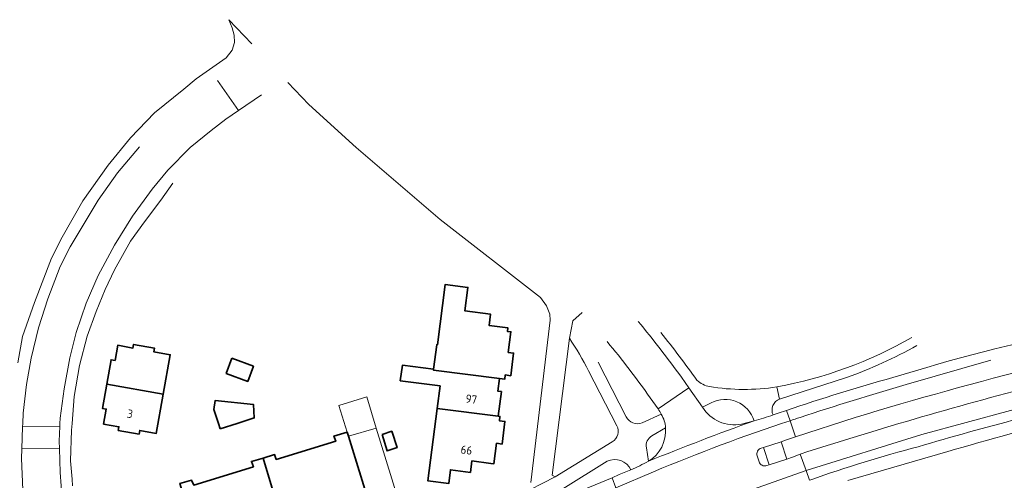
# Model space of a CAD drawing. Extents: x 150256 to 156914, y 461459 to 469481.
# Tile 152 of 256: x 155558 to 155718, y 461991 to 462065. Entities that reach past the tile are written whole.
import ezdxf
from ezdxf.enums import TextEntityAlignment as Align

# ---------------------------------------------------------------- set-up
doc = ezdxf.new("R2010")
doc.units = 0
doc.header["$LTSCALE"] = 0.75
for name, color, linetype, lineweight in [('B-RO-GR-BEPLANTING_CULTUUR_BOSPLANTSOEN-GV', 251, 'CONTINUOUS', 18), ('B-RO-GR-BEPLANTING_CULTUUR_HEESTERS-GV', 251, 'CONTINUOUS', 18), ('B-RO-OG-BEBOUWING-GV', 6, 'CONTINUOUS', 35), ('B-RO-OG-BEBOUWING-T18', 1, 'CONTINUOUS', 18), ('B-RO-OG-TERREIN_CULTUURSCHEIDING-GV', 251, 'CONTINUOUS', 18), ('B-RO-VH-VERHARDING_ASFALT-GV', 251, 'CONTINUOUS', 18), ('B-RO-VH-VERHARDING_STRAATBAKSTEEN-GV', 251, 'CONTINUOUS', 18), ('B-RO-VH-VERHARDING_TEGEL-GV', 251, 'CONTINUOUS', 18)]:
    doc.layers.add(name, color=color, linetype=linetype, lineweight=lineweight)
doc.styles.add('NLCS-ISO-M200-T18', font='NLCS-ISO.ttf', dxfattribs={"height": 360})

msp = doc.modelspace()

# ---------------------------------------------------------------- linework, layer by layer
at = {"layer": 'B-RO-GR-BEPLANTING_CULTUUR_BOSPLANTSOEN-GV'}
for points in [[(155661.972, 462014.743, -0.0087223), (155667.812, 462006.998)], [(155680.751, 462005.917, 0.0849654), (155702.617, 462013.925)], [(155667.812, 462006.998, 0.1315917), (155669.824, 462005.961)], [(155669.824, 462005.961, 0.0772397), (155680.751, 462005.917)]]:
    msp.add_lwpolyline(points, format="xyb", dxfattribs=at)
at = {"layer": 'B-RO-GR-BEPLANTING_CULTUUR_HEESTERS-GV'}
for points in [[(155647.13, 462013.839), (155644.353, 461991.616), (155644.824, 461991.339), (155654.071, 461997.026)], [(155654.817, 461999.634), (155650.249, 462008.515)]]:
    msp.add_lwpolyline(points, dxfattribs=at)
for points in [[(155650.249, 462008.515, 0.0287678), (155647.13, 462013.839)], [(155654.071, 461997.026, 0.395787), (155654.817, 461999.634)]]:
    msp.add_lwpolyline(points, format="xyb", dxfattribs=at)
for points in [[(155609.786, 462002.895), (155611.132, 461998.565), (155611.327, 461997.937), (155615.834, 461999.235), (155614.298, 462004.285)], [(155614.875, 461986.527), (155615.535, 461984.448), (155616.533, 461984.741), (155619.234, 461985.533), (155619.98, 461985.752), (155615.834, 461999.235), (155611.327, 461997.937)]]:
    msp.add_lwpolyline(points, close=True, dxfattribs=at)
at = {"layer": 'B-RO-OG-BEBOUWING-GV'}
for points in [[(155635.789, 462007.284), (155636.658, 462007.172), (155636.746, 462007.858), (155637.638, 462007.743), (155638.09, 462011.406), (155637.217, 462011.518), (155637.647, 462014.857), (155637.096, 462014.927), (155637.165, 462015.475), (155634.145, 462015.857), (155634.376, 462017.694), (155630.208, 462018.237), (155630.696, 462022.058), (155627.021, 462022.536), (155625.749, 462012.755), (155625.638, 462012.769), (155625.12, 462008.778), (155625.101, 462008.639)], [(155581.32, 462004.76), (155582.456, 462011.144), (155579.791, 462011.619), (155579.896, 462012.211), (155576.514, 462012.812), (155576.409, 462012.225), (155573.941, 462012.665), (155573.506, 462010.224), (155572.866, 462010.338), (155572.163, 462006.39)], [(155592.46, 462010.574), (155591.54, 462008.114), (155595.009, 462006.815), (155595.927, 462009.264)], [(155625.12, 462008.778), (155620.067, 462009.436), (155619.73, 462006.91), (155626.187, 462006.07), (155625.72, 462002.412), (155635.614, 462001.158), (155636.12, 462005.159), (155635.529, 462005.233), (155635.789, 462007.284), (155625.101, 462008.639)], [(155572.163, 462006.39), (155571.461, 462002.442), (155572.096, 462002.329), (155571.664, 461999.896), (155574.145, 461999.455), (155574.039, 461998.861), (155577.421, 461998.259), (155577.527, 461998.855), (155580.185, 461998.382), (155581.32, 462004.76)], [(155590.552, 461999.114), (155593.286, 462000), (155596.066, 462000.901), (155595.94, 462003.07), (155589.724, 462003.714), (155589.538, 462002.257), (155590.266, 462000)], [(155634.413, 461993.515), (155634.909, 461993.452), (155635.331, 461996.778), (155636.224, 461996.664), (155636.685, 462000.326), (155635.795, 462000.439), (155635.881, 462001.124), (155635.614, 462001.158), (155625.72, 462002.412), (155624.222, 461990.683), (155627.579, 461990.255), (155627.852, 461992.487), (155631.102, 461992.07), (155631.34, 461993.911)], [(155597.491, 461994.391), (155601.125, 461982.239), (155605.185, 461983.49), (155605.417, 461982.68), (155608.822, 461983.751), (155610.576, 461984.303), (155610.402, 461985.108), (155614.875, 461986.527), (155611.327, 461997.937), (155611.132, 461998.565), (155608.98, 461997.945), (155609.278, 461997.113), (155599.633, 461994.169), (155599.361, 461994.95)], [(155616.789, 461998.223), (155617.586, 461995.535), (155619.212, 461996.077), (155618.346, 461998.735)], [(155601.125, 461982.239), (155597.491, 461994.391), (155595.62, 461993.831), (155595.933, 461992.964), (155586.278, 461990), (155585.885, 461990.824), (155584.038, 461990.274), (155587.669, 461978.081), (155591.153, 461979.168), (155592.001, 461979.433), (155592.195, 461978.646), (155594.851, 461979.426), (155597.26, 461980.132), (155597.061, 461980.986)]]:
    msp.add_lwpolyline(points, close=True, dxfattribs=at)
at = {"layer": 'B-RO-OG-TERREIN_CULTUURSCHEIDING-GV'}
for points in [[(155699.557, 462007.452, -0.0236283), (155729.05, 462015.049)], [(155660.221, 462004.166, 0.0225847), (155653.25, 462013.262)], [(155703.444, 462012.657, -0.0446554), (155692.05, 462007.452)], [(155723.319, 462009.261, 0.0122388), (155693.43, 462000.951)], [(155682.33, 462002.108, -0.0138347), (155699.557, 462007.452)], [(155684.549, 461995.033, -0.0151364), (155724.05, 462006.485)], [(155677.063, 462000.423, 0.4715005), (155670.083, 462003.324)], [(155681.192, 462003.952, 0.429324), (155680.142, 462001.371)], [(155662.011, 462001.498, 0.0548851), (155661.51, 462002.349)], [(155668.713, 462002.644, 0.3173257), (155675.029, 461999.904)], [(155656.347, 462001.062, 0.3886125), (155658.904, 462000.1)], [(155659.934, 461993.862, 0.2858086), (155662.716, 461999.271)], [(155660.492, 461998.002, 0.3106322), (155659.606, 461996.05)], [(155657.114, 461992.491, 0.4106542), (155653.271, 461993.861)]]:
    msp.add_lwpolyline(points, format="xyb", dxfattribs=at)
for points in [[(155651.792, 462009.952), (155656.347, 462001.062)], [(155692.05, 462007.452), (155681.192, 462003.952)], [(155661.51, 462002.349), (155660.221, 462004.166)], [(155670.083, 462003.324), (155668.713, 462002.644)], [(155658.904, 462000.1), (155662.011, 462001.498)], [(155680.142, 462001.371), (155680.989, 462001.639), (155682.33, 462002.108)], [(155675.029, 461999.904), (155677.063, 462000.423)], [(155693.43, 462000.951), (155683.748, 461997.838)], [(155662.716, 461999.271), (155660.492, 461998.002)], [(155683.748, 461997.838), (155682.336, 461997.357), (155681.443, 461997.039), (155682.351, 461994.225), (155683.264, 461994.541), (155684.549, 461995.033)], [(155659.606, 461996.05), (155659.934, 461993.862)], [(155653.271, 461993.861), (155646.095, 461989.368)], [(155635.961, 461983.563), (155638.028, 461984.424), (155650.408, 461989.646), (155654.056, 461991.203), (155655.194, 461991.692), (155657.114, 461992.491)]]:
    msp.add_lwpolyline(points, dxfattribs=at)
at = {"layer": 'B-RO-VH-VERHARDING_ASFALT-GV'}
for points in [[(155665.282, 462007.506, 0.0148014), (155658.292, 462016.535)], [(155729.05, 462015.049, 0.0236283), (155699.557, 462007.452)], [(155653.25, 462013.262, -0.0225847), (155660.221, 462004.166)], [(155702.617, 462013.925, -0.0849654), (155680.751, 462005.917)], [(155692.05, 462007.452, 0.0446554), (155703.444, 462012.657)], [(155693.43, 462000.951, -0.0122388), (155723.319, 462009.261)], [(155699.557, 462007.452, 0.0138347), (155682.33, 462002.108)], [(155701.727, 462006.32, 0.0085449), (155684.513, 462000.971)], [(155684.513, 462000.971, -0.0085449), (155701.727, 462006.32)], [(155724.05, 462006.485, 0.0151364), (155684.549, 461995.033)], [(155703.639, 461996.21, -0.016493), (155736.432, 462004.793)], [(155661.51, 462002.349, -0.0548851), (155662.011, 462001.498)], [(155662.011, 462001.498, -0.1332314), (155662.716, 461999.271)], [(155675.029, 461999.904, -0.3173257), (155668.713, 462002.644)], [(155659.934, 461993.862, -0.0104586), (155677.063, 462000.423)], [(155677.063, 462000.423, 0.0104586), (155659.934, 461993.862)], [(155682.884, 462000.44, 0.0199709), (155660.742, 461992.154)], [(155660.742, 461992.154, -0.0199709), (155682.884, 462000.44)], [(155680.142, 462001.371, -0.0167963), (155677.063, 462000.423)], [(155684.513, 462000.971, 0.0018456), (155682.884, 462000.44)], [(155682.884, 462000.44, -0.0018456), (155684.513, 462000.971)], [(155662.716, 461999.271, -0.2858086), (155659.934, 461993.862)], [(155678.234, 461995.989, 0.4199619), (155677.567, 461994.726)], [(155677.567, 461994.726, -0.4199619), (155678.234, 461995.989)], [(155686.238, 461990.852, -0.0206909), (155703.639, 461996.21)], [(155659.934, 461993.862, -0.0236789), (155657.114, 461992.491)], [(155677.864, 461993.795, 0.4309598), (155679.135, 461993.165)], [(155679.135, 461993.165, -0.4309598), (155677.864, 461993.795)]]:
    msp.add_lwpolyline(points, format="xyb", dxfattribs=at)
for points in [[(155684.549, 461995.033), (155685.478, 461992.341), (155704.221, 461998.196), (155725.808, 462004.046), (155743.666, 462008), (155766.342, 462012.1), (155768.504, 462012.48)], [(155755.986, 462008.514), (155766.644, 462010.358), (155766.342, 462012.1), (155743.666, 462008), (155725.808, 462004.046), (155704.221, 461998.196), (155685.478, 461992.341), (155686.018, 461990.775)], [(155715.426, 462010.231), (155701.727, 462006.32)], [(155701.727, 462006.32), (155715.426, 462010.231)], [(155660.221, 462004.166), (155661.51, 462002.349), (155666.49, 462005.795), (155665.282, 462007.506)], [(155680.751, 462005.917), (155681.192, 462003.952), (155692.05, 462007.452)], [(155668.713, 462002.644), (155666.49, 462005.795), (155661.51, 462002.349)], [(155682.884, 462000.44), (155682.33, 462002.108), (155680.989, 462001.639), (155680.142, 462001.371)], [(155682.33, 462002.108), (155682.884, 462000.44)], [(155677.063, 462000.423), (155675.029, 461999.904)], [(155682.336, 461997.357), (155683.748, 461997.838), (155682.884, 462000.44)], [(155682.884, 462000.44), (155683.748, 461997.838), (155693.43, 462000.951)], [(155678.234, 461995.989), (155678.589, 461996.09), (155681.443, 461997.039), (155682.336, 461997.357)], [(155679.487, 461993.272), (155678.589, 461996.09), (155678.234, 461995.989)], [(155660.742, 461992.154), (155654.684, 461989.573), (155657.464, 461982.357), (155663.675, 461984.661), (155685.478, 461992.341), (155684.549, 461995.033), (155683.264, 461994.541), (155682.351, 461994.225), (155679.487, 461993.272), (155679.135, 461993.165)], [(155677.567, 461994.726), (155677.864, 461993.795)], [(155677.864, 461993.795), (155677.567, 461994.726)], [(155657.114, 461992.491), (155655.194, 461991.692), (155654.056, 461991.203), (155654.684, 461989.573), (155660.742, 461992.154)], [(155686.018, 461990.775), (155685.478, 461992.341), (155663.675, 461984.661), (155657.464, 461982.357), (155658.088, 461980.737), (155660.418, 461981.625)], [(155679.135, 461993.165), (155679.487, 461993.272)], [(155518.651, 461947.239), (155519.25, 461945.324), (155525.905, 461946.712), (155534.676, 461948.755), (155558.983, 461956.277), (155580.544, 461962.924), (155598.971, 461968.696), (155617.208, 461974.49), (155624.801, 461977.122), (155632.342, 461980.053), (155639.787, 461983.15), (155654.684, 461989.573), (155654.056, 461991.203), (155650.408, 461989.646), (155638.028, 461984.424), (155635.961, 461983.563)], [(155686.018, 461990.775), (155686.238, 461990.852)]]:
    msp.add_lwpolyline(points, dxfattribs=at)
at = {"layer": 'B-RO-VH-VERHARDING_STRAATBAKSTEEN-GV'}
for points in [[(155558.535, 461999.468), (155564.563, 461999.513), (155564.584, 462000), (155564.62, 462000.832), (155565.255, 462005.583), (155566.191, 462010.645), (155567.199, 462014.727), (155568.837, 462019.516), (155570.783, 462023.96), (155573.427, 462028.908), (155576.346, 462033.606), (155579.52, 462037.966), (155582.085, 462041.06), (155585.705, 462044.729), (155589.078, 462047.507), (155591.443, 462049.345), (155593.494, 462050.741), (155590.118, 462055.607)], [(155577.454, 462044.824), (155573.886, 462040.632), (155570.78, 462036.213), (155566.218, 462028.622), (155564.6, 462025.465), (155562.603, 462020.206), (155561.125, 462015.526), (155559.902, 462010.601), (155559.177, 462006.306), (155558.613, 462001.653), (155558.554, 462000), (155558.535, 461999.468)]]:
    msp.add_lwpolyline(points, dxfattribs=at)
for points in [[(155564.563, 461999.513), (155558.535, 461999.468), (155558.406, 461995.881), (155564.49, 461995.942), (155564.458, 461997.1)], [(155558.406, 461995.881), (155558.349, 461994.293), (155558.563, 461989.212), (155559.288, 461984.512), (155560.288, 461979.531), (155563.31, 461968.673), (155563.364, 461968.44), (155563.702, 461967.316), (155569.454, 461969.085), (155569.12, 461970.117), (155569.038, 461970.363), (155568.885, 461970.878), (155567.333, 461976.438), (155565.657, 461983.746), (155565.55, 461984.205), (155564.921, 461987.735), (155564.599, 461992.062), (155564.49, 461995.942)]]:
    msp.add_lwpolyline(points, close=True, dxfattribs=at)
at = {"layer": 'B-RO-VH-VERHARDING_TEGEL-GV'}
for points in [[(155595.651, 462061.524), (155591.936, 462065.465), (155592.469, 462064.146), (155592.831, 462062.954), (155592.871, 462061.77), (155592.468, 462060.496), (155591.541, 462059.266), (155586.681, 462055.883), (155584.641, 462054.202), (155579.888, 462050.371), (155576.017, 462046.311), (155572.414, 462041.87), (155568.269, 462036.111), (155564.921, 462030.197), (155563.225, 462026.783), (155560.461, 462019.621), (155558.539, 462014.071), (155557.757, 462009.845)], [(155601.53, 462055.264), (155604.92, 462051.695), (155604.925, 462051.693), (155612.566, 462044.726), (155626.193, 462033.042), (155642.466, 462020.411), (155643.444, 462019.053), (155643.954, 462017.735), (155644.008, 462016.717), (155640.882, 461990.444)], [(155597.242, 462053.293), (155593.494, 462050.741), (155591.443, 462049.345), (155589.078, 462047.507), (155585.705, 462044.729), (155582.085, 462041.06), (155579.52, 462037.966), (155576.346, 462033.606), (155573.427, 462028.908), (155570.783, 462023.96), (155568.837, 462019.516), (155567.199, 462014.727), (155566.191, 462010.645), (155565.255, 462005.583), (155564.62, 462000.832), (155564.584, 462000), (155564.563, 461999.513), (155564.458, 461997.1), (155564.49, 461995.942), (155564.599, 461992.062), (155564.921, 461987.735)], [(155559.288, 461984.512), (155558.563, 461989.212), (155558.349, 461994.293), (155558.406, 461995.881), (155558.535, 461999.468), (155558.554, 462000), (155558.613, 462001.653), (155559.177, 462006.306), (155559.902, 462010.601), (155561.125, 462015.526), (155562.603, 462020.206), (155564.6, 462025.465), (155566.218, 462028.622), (155570.78, 462036.213), (155573.886, 462040.632), (155577.454, 462044.824)], [(155566.644, 461989.904), (155566.57, 461990.986), (155566.307, 461993.929), (155566.483, 461998.934), (155566.563, 462000), (155566.893, 462004.381), (155567.75, 462009.404), (155568.986, 462014.128), (155570.464, 462018.13), (155571.901, 462021.715), (155573.429, 462024.921), (155576.007, 462029.532), (155578.287, 462032.681), (155580.954, 462036.201), (155582.903, 462038.959)], [(155638.701, 461988.185), (155644.824, 461991.339), (155644.353, 461991.616), (155647.13, 462013.839), (155647.673, 462016.612), (155649.213, 462017.993)], [(155656.347, 462001.062), (155651.792, 462009.952)], [(155650.249, 462008.515), (155654.817, 461999.634)], [(155665.282, 462007.506), (155666.49, 462005.795), (155668.713, 462002.644), (155670.083, 462003.324)], [(155681.192, 462003.952), (155680.751, 462005.917)], [(155662.011, 462001.498), (155658.904, 462000.1)], [(155660.492, 461998.002), (155662.716, 461999.271)], [(155654.071, 461997.026), (155644.824, 461991.339), (155638.701, 461988.185), (155623.845, 461983.577), (155620.923, 461982.676), (155620.264, 461982.473), (155617.709, 461981.685), (155616.626, 461981.351), (155609.523, 461979.161), (155606.765, 461978.309), (155596.2, 461975.052), (155593.485, 461974.214), (155582.816, 461970.925), (155580.051, 461970.072), (155576.275, 461968.908), (155575.576, 461971.181), (155575.139, 461972.599), (155575.1, 461972.728), (155574.651, 461972.612), (155573.4, 461972.223), (155569.373, 461970.97)], [(155659.934, 461993.862), (155659.606, 461996.05)], [(155692.253, 461990.726), (155708.443, 461995.438)], [(155646.095, 461989.368), (155653.271, 461993.861)], [(155686.238, 461990.852), (155686.018, 461990.775)]]:
    msp.add_lwpolyline(points, dxfattribs=at)
for points in [[(155658.292, 462016.535, -0.0148014), (155665.282, 462007.506)], [(155667.812, 462006.998, 0.0087223), (155661.972, 462014.743)], [(155647.13, 462013.839, -0.0287678), (155650.249, 462008.515)], [(155669.824, 462005.961, -0.1315917), (155667.812, 462006.998)], [(155680.751, 462005.917, -0.0772397), (155669.824, 462005.961)], [(155736.432, 462004.793, 0.016493), (155703.639, 461996.21)], [(155670.083, 462003.324, -0.4715005), (155677.063, 462000.423)], [(155680.142, 462001.371, -0.429324), (155681.192, 462003.952)], [(155662.716, 461999.271, 0.1332314), (155662.011, 462001.498)], [(155658.904, 462000.1, -0.3886125), (155656.347, 462001.062)], [(155677.063, 462000.423, 0.0167963), (155680.142, 462001.371)], [(155708.443, 461995.438, -0.0111271), (155728.689, 462000.917)], [(155654.817, 461999.634, -0.395787), (155654.071, 461997.026)], [(155659.606, 461996.05, -0.3106322), (155660.492, 461998.002)], [(155703.639, 461996.21, 0.0206909), (155686.238, 461990.852)], [(155653.271, 461993.861, -0.4106542), (155657.114, 461992.491)], [(155657.114, 461992.491, 0.0236789), (155659.934, 461993.862)]]:
    msp.add_lwpolyline(points, format="xyb", dxfattribs=at)
msp.add_lwpolyline([(155678.589, 461996.09), (155679.487, 461993.272), (155682.351, 461994.225), (155681.443, 461997.039)], close=True, dxfattribs=at)

# ---------------------------------------------------------------- texts
at = {"layer": 'B-RO-OG-BEBOUWING-T18', "style": 'NLCS-ISO-M200-T18'}
for s, rotation, p in [('97', 352.4, (155631.244, 462003.942)), ('3', 349.8, (155575.935, 462001.564)), ('66', 352.7, (155630.46, 461995.686))]:
    msp.add_text(s, height=1.35, rotation=rotation, dxfattribs=at).set_placement(p, align=Align.MIDDLE)

doc.saveas('drawing.dxf')
